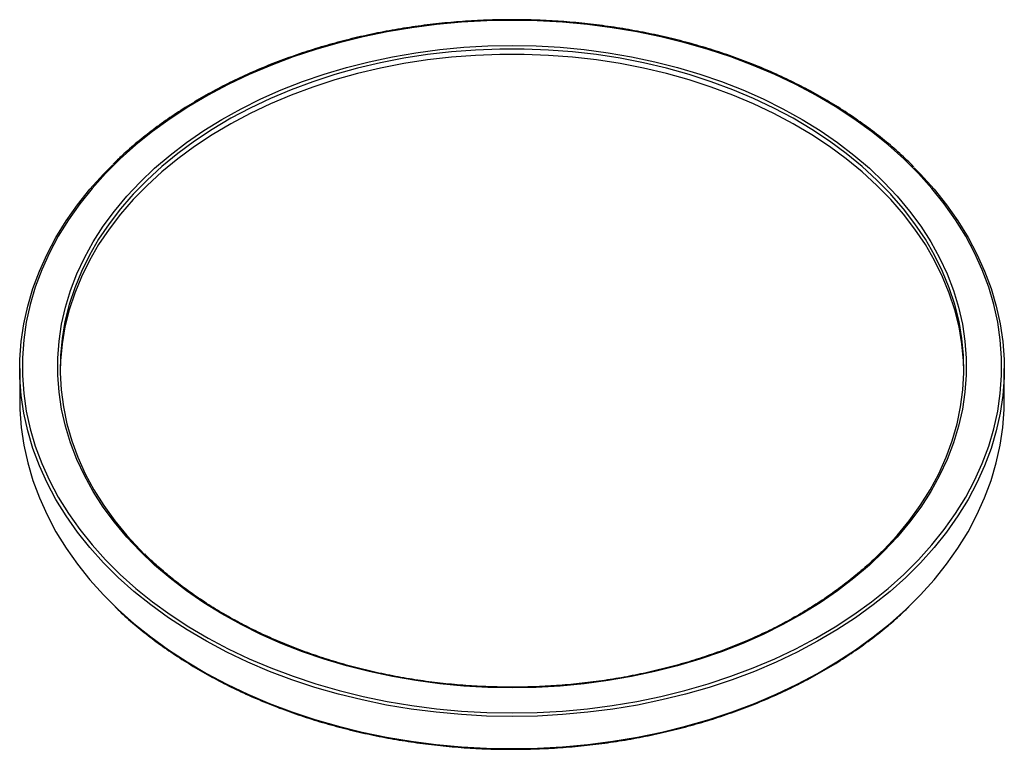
# Paper-space layout '_Inferior' of a CAD drawing. Header units: millimetres. Extents: x -97 to 97, y -34 to 111.
import ezdxf

# ---------------------------------------------------------------- set-up
doc = ezdxf.new("R2010")
doc.units = ezdxf.units.MM

psp = doc.layouts.new('_Inferior')

# ---------------------------------------------------------------- linework, layer by layer
at = {"color": 7, "linetype": 'Continuous', "lineweight": 25}
for p, q in [((-97.5, 41.6), (-97.5, 35.24)), ((97.5, 35.24), (97.5, 41.6))]:
    psp.add_line(p, q, dxfattribs=at)
at = {"color": 7, "linetype": 'Continuous', "lineweight": 25, "flags": 128}
for points in [[(0, -26.63), (4.99, -26.54), (9.97, -26.27), (14.93, -25.81), (19.84, -25.18), (24.7, -24.37), (29.5, -23.38), (34.22, -22.22), (38.84, -20.89), (43.37, -19.39), (47.78, -17.73), (52.06, -15.92), (56.2, -13.94), (60.2, -11.82), (64.03, -9.56), (67.7, -7.16), (71.19, -4.63), (74.48, -1.98), (77.58, 0.79), (80.48, 3.67), (83.16, 6.65), (85.62, 9.72), (87.85, 12.88), (89.85, 16.12), (91.62, 19.42), (93.13, 22.79), (94.41, 26.2), (95.43, 29.66), (96.2, 33.15), (96.71, 36.66), (96.97, 40.19), (96.97, 43.72), (96.71, 47.25), (96.2, 50.76), (95.43, 54.25), (94.41, 57.71), (93.13, 61.13), (91.62, 64.49), (89.85, 67.8), (87.85, 71.03), (85.62, 74.19), (83.16, 77.27), (80.48, 80.25), (77.58, 83.13), (74.48, 85.9), (71.19, 88.55), (67.7, 91.08), (64.03, 93.48), (60.2, 95.74), (56.2, 97.86), (52.06, 99.83), (47.78, 101.65), (43.37, 103.31), (38.84, 104.81), (34.22, 106.14), (29.5, 107.3), (24.7, 108.29), (19.84, 109.1), (14.93, 109.73), (9.97, 110.18), (4.99, 110.46), (0, 110.55), (-4.99, 110.46), (-9.97, 110.18), (-14.93, 109.73), (-19.84, 109.1), (-24.7, 108.29), (-29.5, 107.3), (-34.22, 106.14), (-38.84, 104.81), (-43.37, 103.31), (-47.78, 101.65), (-52.06, 99.83), (-56.2, 97.86), (-60.2, 95.74), (-64.03, 93.48), (-67.7, 91.08), (-71.19, 88.55), (-74.48, 85.9), (-77.58, 83.13), (-80.48, 80.25), (-83.16, 77.27), (-85.62, 74.19), (-87.85, 71.03), (-89.85, 67.8), (-91.62, 64.49), (-93.13, 61.13), (-94.41, 57.71), (-95.43, 54.25), (-96.2, 50.76), (-96.71, 47.25), (-96.97, 43.72), (-96.97, 40.19), (-96.71, 36.66), (-96.2, 33.15), (-95.43, 29.66), (-94.41, 26.2), (-93.13, 22.79), (-91.62, 19.42), (-89.85, 16.12), (-87.85, 12.88), (-85.62, 9.72), (-83.16, 6.65), (-80.48, 3.67), (-77.58, 0.79), (-74.48, -1.98), (-71.19, -4.63), (-67.7, -7.16), (-64.03, -9.56), (-60.2, -11.82), (-56.2, -13.94), (-52.06, -15.92), (-47.78, -17.73), (-43.37, -19.39), (-38.84, -20.89), (-34.22, -22.22), (-29.5, -23.38), (-24.7, -24.37), (-19.84, -25.18), (-14.93, -25.81), (-9.97, -26.27), (-4.99, -26.54), (0, -26.63)], [(0, -21.68), (-4.79, -21.59), (-9.57, -21.32), (-14.32, -20.87), (-19.02, -20.24), (-23.68, -19.44), (-28.27, -18.46), (-32.77, -17.31), (-37.19, -15.99), (-41.5, -14.51), (-45.69, -12.87), (-49.75, -11.07), (-53.67, -9.13), (-57.44, -7.03), (-61.05, -4.8), (-64.48, -2.44), (-67.73, 0.05), (-70.79, 2.66), (-73.65, 5.38), (-76.3, 8.2), (-78.73, 11.12), (-80.94, 14.13), (-82.92, 17.21), (-84.66, 20.37), (-86.17, 23.59), (-87.43, 26.85), (-88.44, 30.17), (-89.2, 33.51), (-89.71, 36.88), (-89.97, 40.26), (-89.97, 43.65), (-89.71, 47.04), (-89.2, 50.4), (-88.44, 53.75), (-87.43, 57.06), (-86.17, 60.33), (-84.66, 63.55), (-82.92, 66.7), (-80.94, 69.79), (-78.73, 72.79), (-76.3, 75.71), (-73.65, 78.54), (-70.79, 81.26), (-67.73, 83.87), (-64.48, 86.36), (-61.05, 88.72), (-57.44, 90.95), (-53.67, 93.04), (-49.75, 94.99), (-45.69, 96.79), (-41.5, 98.43), (-37.19, 99.91), (-32.77, 101.23), (-28.27, 102.38), (-23.68, 103.36), (-19.02, 104.16), (-14.32, 104.79), (-9.57, 105.24), (-4.79, 105.51), (0, 105.6), (4.79, 105.51), (9.57, 105.24), (14.32, 104.79), (19.02, 104.16), (23.68, 103.36), (28.27, 102.38), (32.77, 101.23), (37.19, 99.91), (41.5, 98.43), (45.69, 96.79), (49.75, 94.99), (53.67, 93.04), (57.44, 90.95), (61.05, 88.72), (64.48, 86.36), (67.73, 83.87), (70.79, 81.26), (73.65, 78.54), (76.3, 75.71), (78.73, 72.79), (80.94, 69.79), (82.92, 66.7), (84.66, 63.55), (86.17, 60.33), (87.43, 57.06), (88.44, 53.75), (89.2, 50.4), (89.71, 47.04), (89.97, 43.65), (89.97, 40.26), (89.71, 36.88), (89.2, 33.51), (88.44, 30.17), (87.43, 26.85), (86.17, 23.59), (84.66, 20.37), (82.92, 17.21), (80.94, 14.13), (78.73, 11.12), (76.3, 8.2), (73.65, 5.38), (70.79, 2.66), (67.73, 0.05), (64.48, -2.44), (61.05, -4.8), (57.44, -7.03), (53.67, -9.13), (49.75, -11.07), (45.69, -12.87), (41.5, -14.51), (37.19, -15.99), (32.77, -17.31), (28.27, -18.46), (23.68, -19.44), (19.02, -20.24), (14.32, -20.87), (9.57, -21.32), (4.79, -21.59), (0, -21.68)], [(89.5, 41.07), (89.43, 43.09), (89.11, 46.48), (88.53, 49.86), (87.69, 53.2), (86.6, 56.51), (85.27, 59.78), (83.68, 62.99), (81.86, 66.13), (79.8, 69.2), (77.51, 72.19), (75, 75.08), (72.27, 77.88), (69.33, 80.57), (66.19, 83.14), (62.86, 85.59), (59.35, 87.91), (55.67, 90.1), (51.83, 92.14), (47.83, 94.03), (43.71, 95.77), (39.45, 97.35), (35.08, 98.77), (30.61, 100.01), (26.05, 101.09), (21.42, 101.99), (16.72, 102.72), (11.98, 103.26), (7.2, 103.62), (2.4, 103.81), (-2.4, 103.81), (-7.2, 103.62), (-11.98, 103.26), (-16.72, 102.72), (-21.42, 101.99), (-26.05, 101.09), (-30.61, 100.01), (-35.08, 98.77), (-39.45, 97.35), (-43.71, 95.77), (-47.83, 94.03), (-51.83, 92.14), (-55.67, 90.1), (-59.35, 87.91), (-62.86, 85.59), (-66.19, 83.14), (-69.33, 80.57), (-72.27, 77.88), (-75, 75.08), (-77.51, 72.19), (-79.8, 69.2), (-81.86, 66.13), (-83.68, 62.99), (-85.27, 59.78), (-86.6, 56.51), (-87.69, 53.2), (-88.53, 49.86), (-89.11, 46.48), (-89.43, 43.09), (-89.5, 41.07)], [(-78.74, 0.94), (-80.89, 3.12), (-83.59, 6.11), (-86.06, 9.2), (-88.31, 12.38), (-90.32, 15.63), (-92.09, 18.95), (-93.61, 22.34), (-94.89, 25.77), (-95.92, 29.24), (-96.69, 32.75), (-97.21, 36.28), (-97.47, 39.83), (-97.47, 43.38), (-97.21, 46.93), (-96.69, 50.46), (-95.92, 53.96), (-94.89, 57.44), (-93.61, 60.87), (-92.09, 64.26), (-90.32, 67.58), (-88.31, 70.83), (-86.06, 74.01), (-83.59, 77.1), (-80.89, 80.09), (-79.07, 81.94)], [(79.64, 81.38), (80.89, 80.09), (83.59, 77.1), (86.06, 74.01), (88.31, 70.83), (90.32, 67.58), (92.09, 64.26), (93.61, 60.87), (94.89, 57.44), (95.92, 53.96), (96.69, 50.46), (97.21, 46.93), (97.47, 43.38), (97.47, 39.83), (97.21, 36.28), (96.69, 32.75), (95.92, 29.24), (94.89, 25.77), (93.61, 22.34), (92.09, 18.95), (90.32, 15.63), (88.31, 12.38), (86.06, 9.2), (83.59, 6.11), (80.89, 3.12), (78.78, 0.98)], [(-75.47, 75.62), (-77.51, 73.25), (-79.8, 70.26), (-81.86, 67.19), (-83.68, 64.05), (-85.27, 60.84), (-86.6, 57.57), (-87.69, 54.26), (-88.53, 50.92), (-89.11, 47.54), (-89.43, 44.15), (-89.49, 40.76), (-89.3, 37.36), (-88.85, 33.98), (-88.14, 30.62), (-87.18, 27.29), (-85.97, 24), (-84.51, 20.76), (-82.8, 17.58), (-80.86, 14.47), (-78.68, 11.44), (-76.28, 8.5), (-73.66, 5.65), (-72.85, 4.84)], [(73.19, 5.18), (73.66, 5.65), (76.28, 8.5), (78.68, 11.44), (80.86, 14.47), (82.8, 17.58), (84.51, 20.76), (85.97, 24), (87.18, 27.29), (88.14, 30.62), (88.85, 33.98), (89.3, 37.36), (89.49, 40.76), (89.43, 44.15), (89.11, 47.54), (88.53, 50.92), (87.69, 54.26), (86.6, 57.57), (85.27, 60.84), (83.68, 64.05), (81.86, 67.19), (79.8, 70.26), (77.51, 73.25), (75.17, 75.95)], [(-97.5, 35.24), (-97.47, 33.47), (-97.21, 29.92), (-96.69, 26.39), (-95.92, 22.88), (-94.89, 19.41), (-93.61, 15.97), (-92.09, 12.59), (-90.32, 9.27), (-88.31, 6.01), (-86.06, 2.84), (-83.59, -0.25), (-80.89, -3.25), (-78.66, -5.49)], [(78.67, -5.48), (80.89, -3.25), (83.59, -0.25), (86.06, 2.84), (88.31, 6.01), (90.32, 9.27), (92.09, 12.59), (93.61, 15.97), (94.89, 19.41), (95.92, 22.88), (96.69, 26.39), (97.21, 29.92), (97.47, 33.47), (97.5, 35.24)]]:
    psp.add_lwpolyline(points, dxfattribs=at)
at = {"color": 8, "linetype": 'Continuous', "lineweight": 25, "flags": 128}
for points in [[(75.17, 75.95), (75, 76.14), (72.27, 78.94), (69.33, 81.63), (66.19, 84.2), (62.86, 86.65), (59.35, 88.97), (55.67, 91.16), (51.83, 93.2), (47.83, 95.09), (43.71, 96.83), (39.45, 98.41), (35.08, 99.83), (30.61, 101.07), (26.05, 102.15), (21.42, 103.05), (16.72, 103.78), (11.98, 104.32), (7.2, 104.69), (2.4, 104.87), (-2.4, 104.87), (-7.2, 104.69), (-11.98, 104.32), (-16.72, 103.78), (-21.42, 103.05), (-26.05, 102.15), (-30.61, 101.07), (-35.08, 99.83), (-39.45, 98.41), (-43.71, 96.83), (-47.83, 95.09), (-51.83, 93.2), (-55.67, 91.16), (-59.35, 88.97), (-62.86, 86.65), (-66.19, 84.2), (-69.33, 81.63), (-72.27, 78.94), (-75, 76.14), (-75.47, 75.62)], [(0, -27.34), (-5.02, -27.25), (-10.03, -26.97), (-15, -26.52), (-19.94, -25.88), (-24.83, -25.07), (-29.65, -24.07), (-34.39, -22.91), (-39.04, -21.57), (-43.59, -20.06), (-48.02, -18.4), (-52.33, -16.57), (-56.49, -14.59), (-60.51, -12.45), (-64.36, -10.18), (-68.05, -7.77), (-71.55, -5.23), (-74.87, -2.56), (-77.98, 0.22), (-78.74, 0.94)], [(78.78, 0.98), (77.98, 0.22), (74.87, -2.56), (71.55, -5.23), (68.05, -7.77), (64.36, -10.18), (60.51, -12.45), (56.49, -14.59), (52.33, -16.57), (48.02, -18.4), (43.59, -20.06), (39.04, -21.57), (34.39, -22.91), (29.65, -24.07), (24.83, -25.07), (19.94, -25.88), (15, -26.52), (10.03, -26.97), (5.02, -27.25), (0, -27.34)], [(-78.66, -5.49), (-77.98, -6.14), (-74.87, -8.92), (-71.55, -11.59), (-68.05, -14.13), (-64.36, -16.54), (-60.51, -18.82), (-56.49, -20.95), (-52.33, -22.93), (-48.02, -24.76), (-43.59, -26.43), (-39.04, -27.93), (-34.39, -29.27), (-29.65, -30.44), (-24.83, -31.43), (-19.94, -32.24), (-15, -32.88), (-10.03, -33.34), (-5.02, -33.61), (0, -33.7)], [(0, -33.7), (5.02, -33.61), (10.03, -33.34), (15, -32.88), (19.94, -32.24), (24.83, -31.43), (29.65, -30.44), (34.39, -29.27), (39.04, -27.93), (43.59, -26.43), (48.02, -24.76), (52.33, -22.93), (56.49, -20.95), (60.51, -18.82), (64.36, -16.54), (68.05, -14.13), (71.55, -11.59), (74.87, -8.92), (77.98, -6.14), (78.67, -5.48)]]:
    psp.add_lwpolyline(points, dxfattribs=at)
at = {"color": 7, "linetype": 'Continuous', "lineweight": 25}
for points, knots in [([(79.56, 81.51), (79.12, 81.96), (77.78, 83.33), (75.33, 85.51), (72.24, 88.06), (68.97, 90.48), (65.54, 92.8), (61.96, 94.99), (58.23, 97.06), (54.36, 99), (50.37, 100.8), (46.26, 102.46), (42.04, 103.98), (37.71, 105.35), (33.31, 106.57), (28.82, 107.64), (24.26, 108.55), (19.65, 109.31), (14.99, 109.9), (10.3, 110.34), (5.58, 110.61), (0.85, 110.72), (-3.89, 110.67), (-8.61, 110.45), (-13.32, 110.07), (-17.99, 109.54), (-22.62, 108.84), (-27.2, 107.98), (-31.71, 106.97), (-36.15, 105.8), (-40.5, 104.48), (-44.76, 103.02), (-48.91, 101.41), (-52.95, 99.65), (-56.87, 97.77), (-60.65, 95.74), (-64.28, 93.59), (-67.77, 91.32), (-71.1, 88.93), (-74.25, 86.43), (-76.89, 84.15), (-78.4, 82.66), (-78.99, 82.08)], [0, 0, 0, 0, 0.0125143, 0.0380626, 0.063614, 0.0891679, 0.1147236, 0.1402807, 0.1658387, 0.1913973, 0.2169561, 0.242515, 0.2680737, 0.2936321, 0.3191903, 0.3447481, 0.3703056, 0.3958628, 0.4214198, 0.4469766, 0.4725333, 0.4980899, 0.5236465, 0.5492032, 0.5747601, 0.6003173, 0.6258747, 0.6514326, 0.6769909, 0.7025497, 0.728109, 0.7536689, 0.7792294, 0.8047903, 0.8303516, 0.8559132, 0.8814748, 0.9070362, 0.932597, 0.9581568, 0.9837151, 1, 1, 1, 1]), ([(0, -21.53), (-0.79, -21.53), (-3.1, -21.52), (-6.91, -21.37), (-11.42, -21.05), (-15.9, -20.56), (-20.34, -19.91), (-24.73, -19.1), (-29.06, -18.14), (-33.3, -17.03), (-37.47, -15.76), (-41.54, -14.35), (-45.5, -12.79), (-49.34, -11.1), (-53.06, -9.27), (-56.64, -7.31), (-60.08, -5.22), (-63.36, -3.02), (-66.48, -0.7), (-69.42, 1.73), (-71.51, 3.59), (-72.55, 4.66), (-72.74, 4.85)], [0, 0, 0, 0, 0.028039, 0.081381, 0.134727, 0.188073, 0.241418, 0.294761, 0.348104, 0.401446, 0.454786, 0.508125, 0.561462, 0.614799, 0.668134, 0.721469, 0.774804, 0.82814, 0.881476, 0.934816, 0.988158, 1, 1, 1, 1]), ([(73.2, 5.31), (72.9, 5.01), (71.75, 3.82), (69.56, 1.85), (66.62, -0.59), (63.51, -2.91), (60.23, -5.12), (56.8, -7.21), (53.23, -9.18), (49.52, -11.02), (45.68, -12.72), (41.72, -14.28), (37.66, -15.7), (33.5, -16.97), (29.25, -18.09), (24.93, -19.06), (20.55, -19.88), (16.11, -20.53), (11.63, -21.03), (7.12, -21.36), (3.24, -21.52), (0.86, -21.53), (0, -21.53)], [0, 0, 0, 0, 0.018452, 0.071323, 0.124186, 0.177044, 0.229898, 0.282749, 0.335598, 0.388446, 0.441294, 0.494142, 0.54699, 0.599839, 0.652689, 0.705539, 0.75839, 0.811242, 0.864094, 0.916947, 0.969799, 1, 1, 1, 1]), ([(-78.58, -5.63), (-78.19, -6.02), (-76.87, -7.32), (-74.43, -9.43), (-71.3, -11.94), (-67.98, -14.33), (-64.5, -16.61), (-60.88, -18.77), (-57.11, -20.8), (-53.2, -22.7), (-49.17, -24.46), (-45.02, -26.08), (-40.77, -27.55), (-36.42, -28.88), (-31.99, -30.05), (-27.48, -31.08), (-22.91, -31.94), (-18.28, -32.65), (-13.61, -33.2), (-8.91, -33.59), (-4.37, -33.81), (-1.39, -33.84), (0, -33.85)], [0, 0, 0, 0, 0.022319, 0.074077, 0.125841, 0.177609, 0.229381, 0.281156, 0.332932, 0.384709, 0.436486, 0.488263, 0.54004, 0.591817, 0.643593, 0.695368, 0.747142, 0.798916, 0.85069, 0.902463, 0.954236, 1, 1, 1, 1]), ([(0, -33.85), (0.83, -33.84), (3.24, -33.83), (7.22, -33.68), (11.93, -33.36), (16.62, -32.87), (21.26, -32.22), (25.85, -31.41), (30.39, -30.44), (34.85, -29.32), (39.23, -28.04), (43.52, -26.62), (47.7, -25.05), (51.77, -23.34), (55.73, -21.49), (59.55, -19.51), (63.23, -17.4), (66.76, -15.16), (70.13, -12.8), (73.34, -10.33), (76.18, -7.94), (77.86, -6.34), (78.6, -5.63)], [0, 0, 0, 0, 0.027259, 0.07902, 0.130784, 0.182549, 0.234314, 0.28608, 0.337847, 0.389615, 0.441384, 0.493154, 0.544926, 0.596698, 0.648471, 0.700245, 0.752019, 0.803793, 0.855565, 0.907336, 0.959105, 1, 1, 1, 1])]:
    psp.add_open_spline(points, degree=3, knots=knots, dxfattribs=at)

doc.saveas('drawing.dxf')
